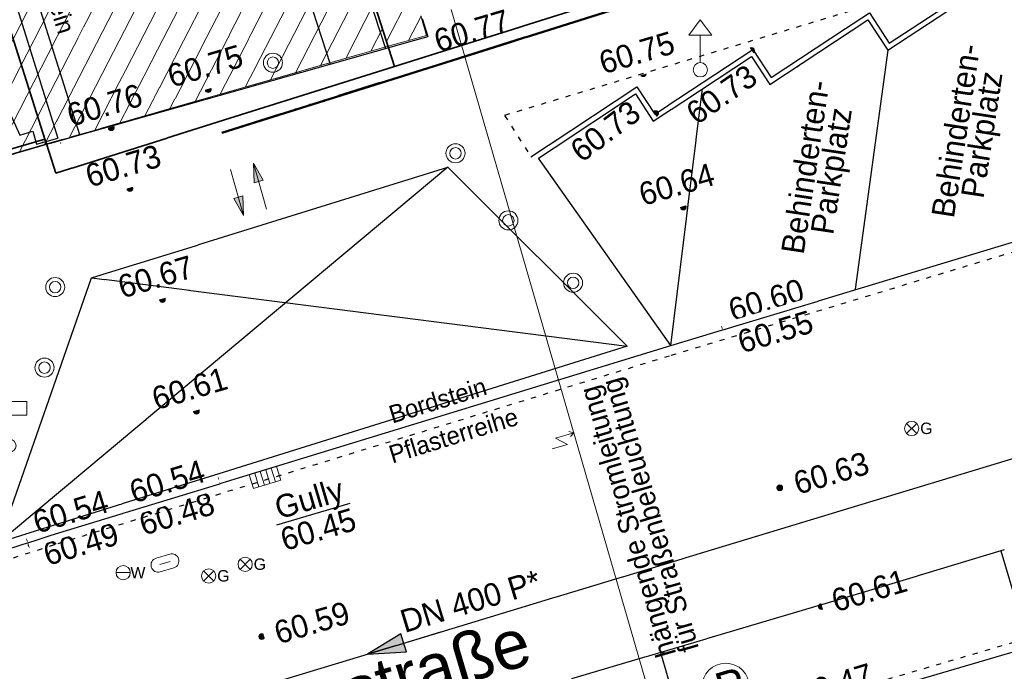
# Model space of a CAD drawing. Header units: metres. Extents: x 32365810 to 32367010, y 5620411 to 5622366.
# Tile 88 of 198: x 32366212 to 32366231, y 5622006 to 5622018. Entities that reach past the tile are written whole.
import ezdxf

# ---------------------------------------------------------------- set-up
doc = ezdxf.new("R2010")
doc.units = ezdxf.units.M
for name, pattern in [('1000.100', [0]), ('1000.104', [0.225, 0.075, -0.15]), ('1000.210', [0]), ('1000.213', [4.5, 2.25, -2.25]), ('1000.300', [0]), ('1000.325', [0]), ('1600.1047', [0]), ('1600.2013', [0, 0]), ('1600.2028', [0]), ('1600.2305', [0.75, 0.5, 0, 0, -0.25]), ('1600.2505', [0]), ('1600.2507', [0])]:
    doc.linetypes.add(name, pattern=pattern)
doc.layers.get('0').update_dxf_attribs({"color": 1, "linetype": 'CONTINUOUS'})
for name, color, linetype in [('Beschriftung Kanalbestand (AMT 66)', 7, 'CONTINUOUS'), ('Beschriftung Topographie', 7, 'CONTINUOUS'), ('EFB-_ Dachhöhen Bestandsgebäude (NHN)', 7, 'CONTINUOUS'), ('Fahrbahnmarkierung', 7, 'CONTINUOUS'), ('Flurstücke_Grenzpunkte', 11, 'CONTINUOUS'), ('Gasleitung', 7, 'CONTINUOUS'), ('Gebäude', 31, 'CONTINUOUS'), ('Höhen_ gemessen (NHN)', 7, 'CONTINUOUS'), ('Höhentexte_ gemessen (NHN)', 7, 'CONTINUOUS'), ('Lagebezeichnungen', 12, 'CONTINUOUS'), ('Leitungen Kanalbestand (AMT 66)', 7, 'CONTINUOUS'), ('Siedlungsflächen - Bauwerke u. Einrichtungen', 51, 'CONTINUOUS'), ('Stromversorgung', 7, 'CONTINUOUS'), ('Symbole Topographie', 7, 'CONTINUOUS'), ('Topgraphie_ weitere örtliche Aufnahme', 7, 'CONTINUOUS'), ('Topographie_ örtl. Aufnahme', 7, 'CONTINUOUS'), ('Wasserleitung', 7, 'CONTINUOUS'), ('weitere Entwässerungsleitungen', 7, 'CONTINUOUS')]:
    doc.layers.add(name, color=color, linetype=linetype)
doc.styles.add('Arial', font='Arial.ttf')
doc.styles.add('Beschriftung Fahrbahnmarkierung_ grau', font='Century Gothic.ttf')
doc.styles.add('Beschriftung Topographie_ blau', font='Century Gothic.ttf')
doc.styles.add('Flurstücksnummer - K 10 700', font='Arial.ttf')
doc.styles.add('Hausnummern NRW', font='Arial.ttf', dxfattribs={"width": 0.85})
doc.styles.add('Höhe NHN_ gemessen_ blau', font='Century Gothic.ttf')
doc.styles.add('Höhe NHN_ gemessen_ schwarz', font='Century Gothic.ttf')
doc.styles.add('Kanal Mischwasser_ Beschriftung allgemein_ dünn_ lila', font='Century Gothic.ttf')
doc.styles.add('Kanal_ Höhe_ NHN (Deckel_Sohle)_ lila', font='Century Gothic.ttf')
doc.styles.add('Name - Bauwerken u. Einrichtungen - F 10', font='Arial.ttf')
doc.styles.add('Stromversorgung_ Beschriftung allgemein_ dünn_ schwarz', font='Century Gothic.ttf')

# ---------------------------------------------------------------- blocks, each defined once
blk = doc.blocks.new('S1000.451')
at = {"color": 0, "lineweight": -2}
for radius in [0.5, 0.3]:
    blk.add_circle((0, 0), radius, dxfattribs=at)
blk = doc.blocks.new('S1000.319')
at = {"color": 0, "lineweight": -2}
blk.add_circle((0, 0), 0.5, dxfattribs=at)
at = {"color": 0, "lineweight": -2, "insert": (-0.19717, -0.320478), "char_height": 0.65, "attachment_point": 7, "line_spacing_factor": 0.69, "style": 'Arial'}
blk.add_mtext('P', dxfattribs=at)
blk = doc.blocks.new('S1000.332')
at = {"lineweight": -2}
h = blk.add_hatch(color=0, dxfattribs=at)
h.paths.add_polyline_path([(-0.175, -0.05), (-0.075, -0.05), (-0.125, -0.25)], flags=0)
h.paths.add_polyline_path([(0.125, 0.25), (0.175, 0.05), (0.075, 0.05)], flags=0)
at = {"color": 0, "lineweight": -2}
for p, q in [((-0.125, -0.25), (-0.125, 0.25)), ((0.125, 0.25), (0.075, 0.05)), ((0.125, -0.25), (0.125, 0.25)), ((0.175, 0.05), (0.125, 0.25)), ((0.075, 0.05), (0.175, 0.05)), ((-0.175, -0.05), (-0.075, -0.05)), ((-0.125, -0.25), (-0.175, -0.05)), ((-0.075, -0.05), (-0.125, -0.25))]:
    blk.add_line(p, q, dxfattribs=at)
blk = doc.blocks.new('S1000.521', base_point=(0, -0.375))
at = {"color": 0, "lineweight": -2}
for p, q in [((-0.335, 0.23), (-0.335, 0.5)), ((-0.335, 0.5), (0.335, 0.5)), ((0.335, 0.5), (0.335, 0.23)), ((0.335, 0.23), (-0.335, 0.23)), ((0, -0.25), (0, 0.23))]:
    blk.add_line(p, q, dxfattribs=at)
blk.add_circle((0, -0.375), 0.125, dxfattribs=at)
blk = doc.blocks.new('S1000.217')
at = {"color": 0, "lineweight": -2}
for p, q in [((-0.25, 0.25), (0.25, 0.25)), ((-0.19, 0), (0.19, 0)), ((0.25, -0.25), (-0.25, -0.25))]:
    blk.add_line(p, q, dxfattribs=at)
for centre, start, end in [((-0.25, 0), 90, 270), ((0.25, 0), 270, 90)]:
    blk.add_arc(centre, 0.25, start, end, dxfattribs=at)
blk = doc.blocks.new('S1000.549', base_point=(-0.2, 0))
at = {"color": 0, "lineweight": -2}
blk.add_line((-0.45, 0), (0.05, 0), dxfattribs=at)
blk.add_circle((-0.2, 0), 0.25, dxfattribs=at)
at = {"color": 0, "lineweight": -2, "insert": (0.05246, -0.199999), "char_height": 0.4, "attachment_point": 7, "line_spacing_factor": 0.69, "style": 'Arial'}
blk.add_mtext('W', dxfattribs=at)
blk = doc.blocks.new('S1000.550', base_point=(-0.2, 0))
at = {"color": 0, "lineweight": -2}
for p, q in [((-0.376777, 0.176777), (-0.023224, -0.176777)), ((-0.376777, -0.176777), (-0.023224, 0.176777))]:
    blk.add_line(p, q, dxfattribs=at)
blk.add_circle((-0.2, 0), 0.25, dxfattribs=at)
at = {"color": 0, "lineweight": -2, "insert": (0.09684, -0.2), "char_height": 0.4, "attachment_point": 7, "line_spacing_factor": 0.69, "style": 'Arial'}
blk.add_mtext('G', dxfattribs=at)
blk = doc.blocks.new('S1000.460', base_point=(0, -0.375))
at = {"color": 0, "lineweight": -2}
for p, q in [((-0.2, 0.23), (0, 0.5)), ((0, 0.5), (0.2, 0.23)), ((0.2, 0.23), (-0.2, 0.23)), ((0, -0.25), (0, 0.23))]:
    blk.add_line(p, q, dxfattribs=at)
blk.add_circle((0, -0.375), 0.125, dxfattribs=at)
blk = doc.blocks.new('S1000.507', base_point=(0, -0.25))
at = {"color": 0, "lineweight": -2}
for p, q in [((-0.5, 0.25), (-0.3, 0.25)), ((-0.5, -0.25), (-0.5, 0.25)), ((-0.3, 0.25), (-0.1, 0.25)), ((-0.3, 0.25), (-0.3, -0.25)), ((-0.1, 0.25), (0.1, 0.25)), ((-0.1, 0.25), (-0.1, -0.25)), ((0.1, 0.25), (0.3, 0.25)), ((0.1, 0.25), (0.1, -0.25)), ((0.3, 0.25), (0.5, 0.25)), ((0.3, 0.25), (0.3, -0.25)), ((0.5, 0.25), (0.5, -0.25)), ((-0.3, -0.25), (-0.5, -0.25)), ((-0.1, -0.25), (-0.3, -0.25)), ((0.1, -0.25), (-0.1, -0.25)), ((0.3, -0.25), (0.1, -0.25)), ((0.5, -0.25), (0.3, -0.25))]:
    blk.add_line(p, q, dxfattribs=at)
blk = doc.blocks.new('S1000.15')
at = {"color": 0, "lineweight": -2}
for p, q in [((-0.5, 0.05), (-0.485, 0.1)), ((0.495, 0.05), (-0.5, 0.05)), ((-0.5, -0.05), (-0.5, 0)), ((-0.5, 0), (0.5, 0)), ((-0.485, 0.1), (0.49, 0.1)), ((-0.475, 0.15), (-0.455, 0.2)), ((0.475, 0.15), (-0.475, 0.15)), ((-0.455, 0.2), (0.455, 0.2)), ((-0.43, 0.25), (-0.4, 0.3)), ((0.43, 0.25), (-0.43, 0.25)), ((-0.4, 0.3), (0.395, 0.3)), ((-0.355, 0.35), (-0.295, 0.4)), ((0.36, 0.35), (-0.355, 0.35)), ((-0.295, 0.4), (0.3, 0.4)), ((0.22, 0.45), (-0.215, 0.45)), ((0.3, 0.4), (0.22, 0.45)), ((0.395, 0.3), (0.36, 0.35)), ((0.455, 0.2), (0.43, 0.25)), ((0.49, 0.1), (0.475, 0.15)), ((0.5, 0), (0.495, 0.05)), ((0.495, -0.05), (-0.5, -0.05)), ((-0.475, -0.15), (-0.49, -0.1)), ((-0.49, -0.1), (0.485, -0.1)), ((0.475, -0.15), (-0.475, -0.15)), ((-0.43, -0.25), (-0.455, -0.2)), ((-0.455, -0.2), (0.46, -0.2)), ((0.425, -0.25), (-0.43, -0.25)), ((-0.355, -0.35), (-0.4, -0.3)), ((-0.4, -0.3), (0.395, -0.3)), ((0.345, -0.35), (-0.355, -0.35)), ((-0.205, -0.45), (-0.29, -0.4)), ((-0.29, -0.4), (0.285, -0.4)), ((0.2, -0.45), (-0.205, -0.45)), ((0.285, -0.4), (0.345, -0.35)), ((0.395, -0.3), (0.425, -0.25)), ((0.46, -0.2), (0.475, -0.15)), ((0.485, -0.1), (0.495, -0.05))]:
    blk.add_line(p, q, dxfattribs=at)
blk.add_circle((0, 0), 0.5, dxfattribs=at)
blk = doc.blocks.new('O76')
at = {"layer": 'Gebäude', "color": 7, "linetype": '1600.2507', "lineweight": 18}
for p, q in [((32366216.51, 5622026.016), (32366209.861, 5622023.902)), ((32366219.119, 5622017.885), (32366216.51, 5622026.016)), ((32366209.861, 5622023.902), (32366212.361, 5622016.056)), ((32366212.391, 5622015.961), (32366219.119, 5622017.885)), ((32366212.361, 5622016.056), (32366212.391, 5622015.961))]:
    blk.add_line(p, q, dxfattribs=at)
blk = doc.blocks.new('Flurgrenze_ Begleitsignatur')
at = {"color": 0, "lineweight": -2}
for p, q in [((-0.29, 0), (-0.12, 0)), ((0.12, 0), (0.29, 0))]:
    blk.add_line(p, q, dxfattribs=at)
for p in [(-0.06, 0), (0, 0), (0.06, 0)]:
    blk.add_point(p, dxfattribs=at)
blk = doc.blocks.new('O311')
at = {"layer": 'Flurstücke_Grenzpunkte', "color": 251, "linetype": '1600.2013', "lineweight": 50, "true_color": 0x566563}
blk.add_line((32366215.842618, 5622016.178401), (32366219.314618, 5622017.272401), dxfattribs=at)
at = {"layer": 'Flurstücke_Grenzpunkte', "color": 251, "lineweight": 50, "true_color": 0x566563, "xscale": 5, "yscale": 5, "zscale": 5, "rotation": 17.489231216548}
blk.add_blockref('Flurgrenze_ Begleitsignatur', (32366217.578618, 5622016.725401), dxfattribs=at)
blk = doc.blocks.new('O315')
at = {"layer": 'Flurstücke_Grenzpunkte', "color": 251, "linetype": '1600.2013', "lineweight": 50, "true_color": 0x566563}
blk.add_line((32366219.31456, 5622017.272382), (32366266.57456, 5622032.149382), dxfattribs=at)
blk = doc.blocks.new('O484')
at = {"layer": 'Gebäude', "color": 7, "linetype": '1600.2305', "lineweight": 18}
for p, q in [((32366219.119, 5622017.885), (32366212.391, 5622015.961)), ((32366212.391, 5622015.961), (32366212.361, 5622016.056))]:
    blk.add_line(p, q, dxfattribs=at)
blk = doc.blocks.new('O805')
at = {"layer": 'Flurstücke_Grenzpunkte', "color": 7, "linetype": '1600.2028', "lineweight": 35}
for p, q in [((32366219.247, 5622017.487), (32366266.507, 5622032.364)), ((32366214.622, 5622031.897), (32366219.247, 5622017.487))]:
    blk.add_line(p, q, dxfattribs=at)
blk = doc.blocks.new('O814')
at = {"layer": 'Flurstücke_Grenzpunkte', "color": 7, "linetype": '1600.2028', "lineweight": 35}
for p, q in [((32366208.329, 5622035.251), (32366206.318, 5622031.785)), ((32366208.329, 5622035.251), (32366214.622, 5622031.897)), ((32366214.622, 5622031.897), (32366219.247, 5622017.487)), ((32366206.318, 5622031.785), (32366207.829, 5622030.291)), ((32366207.829, 5622030.291), (32366212.361, 5622016.056)), ((32366215.775, 5622016.393), (32366219.247, 5622017.487)), ((32366212.575, 5622015.386), (32366215.775, 5622016.393)), ((32366212.361, 5622016.056), (32366212.391, 5622015.961)), ((32366212.391, 5622015.961), (32366212.575, 5622015.386))]:
    blk.add_line(p, q, dxfattribs=at)
at = {"layer": 'Flurstücke_Grenzpunkte', "color": 7, "lineweight": 18, "insert": (32366211.209, 5622030.968), "char_height": 0.95, "attachment_point": 5, "line_spacing_factor": 0.69, "style": 'Flurstücksnummer - K 10 700', "bg_fill": 2}
blk.add_mtext('369', dxfattribs=at)
blk = doc.blocks.new('O1788')
at = {"layer": 'Flurstücke_Grenzpunkte', "color": 7, "linetype": '1600.2028', "lineweight": 35}
for p, q in [((32366204.746, 5622029.022), (32366206.318, 5622031.785)), ((32366206.318, 5622031.785), (32366207.829, 5622030.291)), ((32366207.829, 5622030.291), (32366212.361, 5622016.056)), ((32366204.588, 5622028.836), (32366204.746, 5622029.022)), ((32366201.512, 5622025.215), (32366204.588, 5622028.836)), ((32366200.598, 5622024.139), (32366201.512, 5622025.215)), ((32366203.187, 5622021.654), (32366200.598, 5622024.139)), ((32366205.442, 5622014.053), (32366203.187, 5622021.654)), ((32366205.442, 5622014.053), (32366212.361, 5622016.056))]:
    blk.add_line(p, q, dxfattribs=at)
at = {"layer": 'Flurstücke_Grenzpunkte', "color": 7, "lineweight": 18, "insert": (32366205.671245, 5622025.461713), "char_height": 0.95, "attachment_point": 8, "rotation": 16.5124674, "line_spacing_factor": 0.69, "style": 'Flurstücksnummer - K 10 700', "bg_fill": 2}
blk.add_mtext('342', dxfattribs=at)
blk = doc.blocks.new('O1900')
at = {"layer": 'Flurstücke_Grenzpunkte', "color": 7, "linetype": '1600.2028', "lineweight": 35}
for p, q in [((32366219.247, 5622017.487), (32366266.507, 5622032.364)), ((32366215.775, 5622016.393), (32366219.247, 5622017.487)), ((32366212.575, 5622015.386), (32366215.775, 5622016.393)), ((32366205.442, 5622014.053), (32366212.361, 5622016.056)), ((32366212.361, 5622016.056), (32366212.391, 5622015.961)), ((32366212.391, 5622015.961), (32366212.575, 5622015.386))]:
    blk.add_line(p, q, dxfattribs=at)
blk = doc.blocks.new('O2458')
at = {"layer": 'Gebäude', "color": 7, "linetype": '1600.2505', "lineweight": 18}
for p, q in [((32366216.51, 5622026.016), (32366209.861, 5622023.902)), ((32366219.119, 5622017.885), (32366216.51, 5622026.016)), ((32366209.861, 5622023.902), (32366203.329, 5622021.702)), ((32366203.329, 5622021.702), (32366203.187, 5622021.654)), ((32366205.442, 5622014.053), (32366203.187, 5622021.654)), ((32366212.391, 5622015.961), (32366219.119, 5622017.885)), ((32366205.475, 5622013.973), (32366212.391, 5622015.961)), ((32366205.442, 5622014.053), (32366205.475, 5622013.973))]:
    blk.add_line(p, q, dxfattribs=at)
at = {"layer": 'Lagebezeichnungen', "color": 7, "lineweight": 18, "insert": (32366207.98833, 5622015.240488), "char_height": 0.7, "attachment_point": 8, "rotation": 15.9689828, "line_spacing_factor": 0.69, "style": 'Hausnummern NRW', "bg_fill": 2}
blk.add_mtext('3', dxfattribs=at)
blk = doc.blocks.new('O2790')
at = {"layer": 'Gebäude', "color": 7, "linetype": '1600.2505', "lineweight": 18}
for p, q in [((32366219.119, 5622017.885), (32366216.51, 5622026.016)), ((32366219.875, 5622018.099), (32366219.767, 5622018.486)), ((32366219.119, 5622017.885), (32366219.875, 5622018.099))]:
    blk.add_line(p, q, dxfattribs=at)
blk = doc.blocks.new('O3097')
at = {"layer": 'Beschriftung Kanalbestand (AMT 66)', "color": 200, "lineweight": 25, "true_color": 0xd600ff, "insert": (32366220.742621, 5622006.953768), "char_height": 0.45, "attachment_point": 5, "rotation": 16.8408936, "line_spacing_factor": 0.69, "style": 'Kanal Mischwasser_ Beschriftung allgemein_ dünn_ lila', "bg_fill": 2}
blk.add_mtext('DN 400 P*', dxfattribs=at)
blk = doc.blocks.new('*X1171')
at = {"color": 253, "linetype": '1600.1047', "lineweight": 18, "true_color": 0xb2b2b2}
for p, q in [((32366210.867122, 5622015.522962), (32366216.213683, 5622025.921788)), ((32366211.361911, 5622015.665189), (32366216.57678, 5622025.80788)), ((32366210.372334, 5622015.380736), (32366215.709621, 5622025.761525)), ((32366209.382757, 5622015.096282), (32366214.701498, 5622025.441)), ((32366209.877546, 5622015.238509), (32366215.205559, 5622025.601263)), ((32366208.887969, 5622014.954056), (32366214.197436, 5622025.280738)), ((32366211.856699, 5622015.807416), (32366216.73881, 5622025.302908)), ((32366208.39318, 5622014.811829), (32366213.693375, 5622025.120475)), ((32366207.898392, 5622014.669603), (32366213.189313, 5622024.960212)), ((32366207.403603, 5622014.527376), (32366212.685251, 5622024.79995)), ((32366212.351488, 5622015.949642), (32366216.900841, 5622024.797936)), ((32366206.414027, 5622014.242923), (32366211.677128, 5622024.479424)), ((32366206.908815, 5622014.385149), (32366212.18119, 5622024.639687)), ((32366205.919238, 5622014.100696), (32366211.173066, 5622024.319162)), ((32366212.84587, 5622016.091079), (32366217.062872, 5622024.292963)), ((32366205.455823, 5622014.019489), (32366210.669005, 5622024.158899)), ((32366205.29908, 5622014.534746), (32366210.164943, 5622023.998636)), ((32366205.144798, 5622015.054789), (32366209.658534, 5622023.833809)), ((32366213.340217, 5622016.232447), (32366217.224903, 5622023.787991)), ((32366204.836234, 5622016.094876), (32366208.638587, 5622023.490287)), ((32366204.990516, 5622015.574832), (32366209.148561, 5622023.662048)), ((32366204.681952, 5622016.614919), (32366208.128614, 5622023.318526)), ((32366204.52767, 5622017.134962), (32366207.618641, 5622023.146766)), ((32366213.834564, 5622016.373815), (32366217.386934, 5622023.283019)), ((32366204.373388, 5622017.655006), (32366207.108667, 5622022.975005)), ((32366204.219106, 5622018.175049), (32366206.598694, 5622022.803244)), ((32366214.328911, 5622016.515183), (32366217.548965, 5622022.778046)), ((32366204.064823, 5622018.695093), (32366206.08872, 5622022.631483)), ((32366203.910541, 5622019.215136), (32366205.578747, 5622022.459722)), ((32366203.756259, 5622019.735179), (32366205.068773, 5622022.287962)), ((32366214.823258, 5622016.65655), (32366217.710995, 5622022.273074)), ((32366203.447695, 5622020.775266), (32366204.048827, 5622021.94444)), ((32366203.601977, 5622020.255223), (32366204.5588, 5622022.116201)), ((32366203.293413, 5622021.295309), (32366203.538853, 5622021.772679)), ((32366215.317605, 5622016.797918), (32366217.873026, 5622021.768102)), ((32366215.811952, 5622016.939286), (32366218.035057, 5622021.263129)), ((32366216.306298, 5622017.080654), (32366218.197088, 5622020.758157)), ((32366216.800645, 5622017.222022), (32366218.359119, 5622020.253185)), ((32366217.294992, 5622017.36339), (32366218.52115, 5622019.748212)), ((32366217.789339, 5622017.504758), (32366218.68318, 5622019.24324)), ((32366218.283686, 5622017.646126), (32366218.845211, 5622018.738268)), ((32366218.778033, 5622017.787494), (32366219.007242, 5622018.233296))]:
    blk.add_line(p, q, dxfattribs=at)
blk = doc.blocks.new('*X1270')
at = {"color": 253, "linetype": '1600.1047', "lineweight": 18, "true_color": 0xb2b2b2}
for p, q in [((32366219.088068, 5622017.9814), (32366228.59038, 5622036.314542)), ((32366219.519197, 5622017.998283), (32366219.768746, 5622018.479745))]:
    blk.add_line(p, q, dxfattribs=at)
blk = doc.blocks.new('S1000.370')
at = {"lineweight": -2}
blk.add_hatch(color=0, dxfattribs=at).paths.add_polyline_path([(0.065, 0), (-0.06, 0), (0, 0.25)], flags=0)
at = {"color": 0, "lineweight": -2}
for p, q in [((0, 0.25), (-0.06, 0)), ((0, -0.25), (0, 0.25)), ((0.065, 0), (0, 0.25)), ((-0.06, 0), (0.065, 0))]:
    blk.add_line(p, q, dxfattribs=at)
blk = doc.blocks.new('S1000.399', base_point=(0.175, -0.5))
at = {"color": 0, "lineweight": -2}
for p, q in [((-0.2, -0.125), (-0.2, 0.5)), ((0.175, 0.25), (-0.2, -0.125)), ((0.175, 0.25), (0.175, -0.5)), ((0.075, -0.325), (0.175, -0.5)), ((0.175, -0.5), (0.275, -0.325))]:
    blk.add_line(p, q, dxfattribs=at)

msp = doc.modelspace()

# ---------------------------------------------------------------- linework, layer by layer
at = {"layer": 'EFB-_ Dachhöhen Bestandsgebäude (NHN)', "color": 7, "true_color": 0xffffff}
msp.add_point((32366219.867473, 5622018.115569, 73.373), dxfattribs=at)
at = {"layer": 'Topgraphie_ weitere örtliche Aufnahme', "color": 7, "true_color": 0xffffff}
msp.add_point((32366212.309896, 5622015.987853, 60.755), dxfattribs=at)
at = {"layer": 'Topographie_ örtl. Aufnahme', "color": 7, "lineweight": 18}
msp.add_point((32366212.669, 5622015.98, 60.766), dxfattribs=at)

# ---------------------------------------------------------------- block references
at = {"layer": 'Gasleitung', "color": 7, "lineweight": 18, "xscale": 0.5625, "yscale": 0.5625, "zscale": 0.5625}
for p in [(32366229.432404, 5622010.35721, 60.62), (32366216.303484, 5622007.683145, 60.534), (32366215.585749, 5622007.453122, 60.539)]:
    msp.add_blockref('S1000.550', p, dxfattribs=at)
at = {"layer": 'Höhen_ gemessen (NHN)', "color": 7, "lineweight": 18, "xscale": 0.1125, "yscale": 0.1125, "zscale": 0.1125}
for p in [(32366219.855606, 5622018.04501, 60.768), (32366226.277241, 5622017.802186, 60.729), (32366224.145, 5622017.342, 60.746), (32366215.57601, 5622017.029991, 60.752), (32366224.386659, 5622016.559748, 60.734), (32366213.667, 5622016.28, 60.756), (32366214.033, 5622015.082, 60.733), (32366224.934, 5622014.718, 60.637), (32366214.674, 5622012.897, 60.674), (32366225.75, 5622012.359, 60.595), (32366225.803, 5622012.28, 60.549), (32366215.343, 5622010.698, 60.607), (32366215.723, 5622009.356, 60.535), (32366215.746, 5622009.262, 60.475), (32366226.834, 5622009.189, 60.634), (32366212.059, 5622008.175, 60.54), (32366212.086, 5622008.068, 60.488), (32366227.653, 5622006.85, 60.609), (32366216.632, 5622006.259, 60.587)]:
    msp.add_blockref('S1000.15', p, dxfattribs=at)
at = {"layer": 'Symbole Topographie', "color": 7, "lineweight": 18}
for name, p, xscale, yscale, zscale in [('S1000.460', (32366225.268406, 5622017.421132, 60.741), 1.125, 1.125, 1.125), ('S1000.451', (32366216.851117, 5622017.560599, 60.76), 0.375, 0.375, 0.375), ('S1000.451', (32366220.446983, 5622015.77673, 60.72), 0.375, 0.375, 0.375), ('S1000.451', (32366221.488023, 5622014.455754, 60.687), 0.375, 0.375, 0.375), ('S1000.451', (32366222.762949, 5622013.227345, 60.637), 0.375, 0.375, 0.375), ('S1000.451', (32366212.562662, 5622013.141976, 60.676), 0.375, 0.375, 0.375), ('S1000.451', (32366212.351227, 5622011.555644, 60.637), 0.375, 0.375, 0.375)]:
    msp.add_blockref(name, p, dxfattribs=dict(at, xscale=xscale, yscale=yscale, zscale=zscale))
for name, p, xscale, yscale, zscale, rotation in [('S1000.332', (32366216.369324, 5622015.0674), 1.875, 1.875, 1.875, 15.59924364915), ('S1000.217', (32366214.724639, 5622007.709191, 60.512), 0.5625, 0.5625, 0.5625, 16.994495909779), ('S1000.319', (32366225.769428, 5622005.265817), 0.9375, 0.9375, 0.9375, 16.588799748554)]:
    msp.add_blockref(name, p, dxfattribs=dict(at, xscale=xscale, yscale=yscale, zscale=zscale, rotation=rotation))
msp.add_blockref('S1000.521', (32366211.667437, 5622010.016496, 60.599), dxfattribs=at)
at = {"layer": 'Wasserleitung', "color": 7, "lineweight": 18, "xscale": 0.5625, "yscale": 0.5625, "zscale": 0.5625}
msp.add_blockref('S1000.549', (32366213.901436, 5622007.518468, 60.512), dxfattribs=at)
at = {"layer": 'weitere Entwässerungsleitungen', "color": 7, "lineweight": 18, "xscale": 0.5625, "yscale": 0.5625, "zscale": 0.5625, "rotation": 196.994502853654}
msp.add_blockref('S1000.507', (32366216.654595, 5622009.524462, 60.452), dxfattribs=at)

# ---------------------------------------------------------------- texts
at = {"layer": 'Beschriftung Topographie', "color": 142, "lineweight": 25, "true_color": 0x0087cd, "char_height": 0.35, "attachment_point": 5, "line_spacing_factor": 0.69, "style": 'Beschriftung Topographie_ blau', "bg_fill": 2}
for s, insert, rotation in [('Bordstein', (32366212.494371, 5622019.093799), 287.5083091), ('Pflasterreihe', (32366220.407769, 5622010.218113), 17.0685027)]:
    msp.add_mtext(s, dxfattribs=dict(at, insert=insert, rotation=rotation))
at = {"layer": 'Fahrbahnmarkierung', "color": 253, "lineweight": 25, "true_color": 0x999999, "char_height": 0.45, "attachment_point": 8, "line_spacing_factor": 0.69, "style": 'Beschriftung Fahrbahnmarkierung_ grau', "bg_fill": 2}
for insert, rotation in [((32366231.168864, 5622016.088948), 81.2901373), ((32366228.205046, 5622015.376436), 81.4423795)]:
    msp.add_mtext('Behinderten-\\PParkplatz', dxfattribs=dict(at, insert=insert, rotation=rotation))
at = {"layer": 'Höhentexte_ gemessen (NHN)', "color": 142, "lineweight": 25, "true_color": 0x0087cd, "char_height": 0.45, "line_spacing_factor": 0.69, "style": 'Höhe NHN_ gemessen_ blau', "bg_fill": 2}
for s, insert, attachment_point, rotation in [('60.77', (32366219.981249, 5622018.193344), 1, 16.4469847), ('60.75', (32366215.581309, 5622017.275796), 8, 16.5118142)]:
    msp.add_mtext(s, dxfattribs=dict(at, insert=insert, attachment_point=attachment_point, rotation=rotation))
at = {"layer": 'Höhentexte_ gemessen (NHN)', "color": 7, "lineweight": 25, "char_height": 0.45, "line_spacing_factor": 0.69, "style": 'Höhe NHN_ gemessen_ schwarz', "bg_fill": 2}
for s, insert, attachment_point, rotation in [('60.76', (32366213.599852, 5622016.506507, 60.756), 8, 16.5124674), ('60.73', (32366223.53621, 5622016.026765, 60.71), 8, 36.94892), ('60.73', (32366213.965852, 5622015.308507, 60.733), 8, 16.5124674), ('60.67', (32366214.606852, 5622013.123507, 60.674), 8, 16.5124674), ('60.60', (32366225.910309, 5622012.454811, 60.571), 7, 16.5124674), ('60.61', (32366215.275852, 5622010.924507, 60.607), 8, 16.5124674), ('60.63', (32366227.913019, 5622009.258554, 60.61), 8, 16.5124674), ('60.61', (32366228.66126, 5622006.944263, 60.585), 8, 16.5124674), ('60.47', (32366227.987877, 5622005.094288, 60.45), 8, 16.5124674)]:
    msp.add_mtext(s, dxfattribs=dict(at, insert=insert, attachment_point=attachment_point, rotation=rotation))

# ---------------------------------------------------------------- next in the draw order: block references
at = {"layer": 'Flurstücke_Grenzpunkte', "color": 7, "true_color": 0xffffff}
msp.add_blockref('O311', (0, 0), dxfattribs=at)
at = {"layer": 'Gebäude', "color": 7, "true_color": 0xffffff}
for name in ['O76', 'O484']:
    msp.add_blockref(name, (0, 0), dxfattribs=at)

# ---------------------------------------------------------------- next in the draw order: texts
at = {"layer": 'Beschriftung Topographie', "color": 142, "lineweight": 25, "true_color": 0x0087cd, "insert": (32366220.097061, 5622010.908829), "char_height": 0.35, "attachment_point": 5, "rotation": 17.0685027, "line_spacing_factor": 0.69, "style": 'Beschriftung Topographie_ blau', "bg_fill": 2}
msp.add_mtext('Bordstein', dxfattribs=at)
at = {"layer": 'Höhentexte_ gemessen (NHN)', "color": 7, "lineweight": 25, "char_height": 0.45, "line_spacing_factor": 0.69, "style": 'Höhe NHN_ gemessen_ schwarz', "bg_fill": 2}
for s, insert, attachment_point, rotation in [('60.75', (32366224.082545, 5622017.538477, 60.722), 8, 16.5124674), ('60.64', (32366224.866852, 5622014.944507, 60.637), 8, 16.5124674), ('60.55', (32366225.959794, 5622012.266287, 60.525), 1, 16.5124674), ('60.49', (32366213.136907, 5622007.863089, 60.464), 8, 17.0685027)]:
    msp.add_mtext(s, dxfattribs=dict(at, insert=insert, attachment_point=attachment_point, rotation=rotation))
at = {"layer": 'Höhentexte_ gemessen (NHN)', "color": 142, "lineweight": 25, "true_color": 0x0087cd, "insert": (32366226.17674, 5622017.55099, 60.705), "char_height": 0.45, "attachment_point": 3, "rotation": 34.7756143, "line_spacing_factor": 0.69, "style": 'Höhe NHN_ gemessen_ blau', "bg_fill": 2}
msp.add_mtext('60.73', dxfattribs=at)
at = {"layer": 'Lagebezeichnungen', "color": 7, "lineweight": 18, "insert": (32366211.049396, 5622002.488016), "char_height": 0.95, "attachment_point": 7, "rotation": 16.4704074, "line_spacing_factor": 0.69, "style": 'Name - Bauwerken u. Einrichtungen - F 10', "bg_fill": 2}
msp.add_mtext('Franziskanerstraße', dxfattribs=at)
at = {"layer": 'Stromversorgung', "color": 7, "lineweight": 25, "insert": (32366224.113614, 5622008.604177), "char_height": 0.4, "attachment_point": 5, "rotation": 106.159662, "line_spacing_factor": 0.69, "style": 'Stromversorgung_ Beschriftung allgemein_ dünn_ schwarz', "bg_fill": 2}
msp.add_mtext('hängende Stromleitung\\Pfür Straßenbeleuchtung', dxfattribs=at)
at = {"layer": 'weitere Entwässerungsleitungen', "color": 200, "lineweight": 25, "true_color": 0xd600ff, "insert": (32366217.651567, 5622008.674246, 60.428), "char_height": 0.45, "attachment_point": 5, "rotation": 16.5124674, "line_spacing_factor": 0.69, "style": 'Kanal_ Höhe_ NHN (Deckel_Sohle)_ lila', "bg_fill": 2}
msp.add_mtext('\\SGully/60.45;', dxfattribs=at)

# ---------------------------------------------------------------- next in the draw order: block references
at = {"layer": 'Flurstücke_Grenzpunkte', "color": 7, "true_color": 0xffffff}
msp.add_blockref('O315', (0, 0), dxfattribs=at)

# ---------------------------------------------------------------- next in the draw order: texts
at = {"layer": 'Höhentexte_ gemessen (NHN)', "color": 7, "lineweight": 25, "char_height": 0.45, "attachment_point": 8, "line_spacing_factor": 0.69, "style": 'Höhe NHN_ gemessen_ schwarz', "bg_fill": 2}
for s, insert, rotation in [('60.54', (32366212.931749, 5622008.497902, 60.516), 17.0685027), ('60.48', (32366215.023983, 5622008.459792, 60.451), 17.0685027), ('60.59', (32366217.683574, 5622006.313203, 60.563), 16.5124674)]:
    msp.add_mtext(s, dxfattribs=dict(at, insert=insert, rotation=rotation))

# ---------------------------------------------------------------- next in the draw order: block references
at = {"layer": 'Flurstücke_Grenzpunkte', "color": 7, "true_color": 0xffffff}
msp.add_blockref('O805', (0, 0), dxfattribs=at)

# ---------------------------------------------------------------- next in the draw order: texts
at = {"layer": 'Höhentexte_ gemessen (NHN)', "color": 7, "lineweight": 25, "insert": (32366214.835347, 5622009.096109, 60.511), "char_height": 0.45, "attachment_point": 8, "rotation": 17.0685027, "line_spacing_factor": 0.69, "style": 'Höhe NHN_ gemessen_ schwarz', "bg_fill": 2}
msp.add_mtext('60.54', dxfattribs=at)

# ---------------------------------------------------------------- next in the draw order: block references
at = {"layer": 'Flurstücke_Grenzpunkte', "color": 7, "true_color": 0xffffff}
msp.add_blockref('O814', (0, 0), dxfattribs=at)

# ---------------------------------------------------------------- next in the draw order: block references
msp.add_blockref('O1788', (0, 0), dxfattribs=at)

# ---------------------------------------------------------------- next in the draw order: block references
msp.add_blockref('O1900', (0, 0), dxfattribs=at)

# ---------------------------------------------------------------- next in the draw order: block references
at = {"layer": 'Gebäude', "color": 7, "true_color": 0xffffff}
msp.add_blockref('O2458', (0, 0), dxfattribs=at)

# ---------------------------------------------------------------- next in the draw order: block references
msp.add_blockref('O2790', (0, 0), dxfattribs=at)

# ---------------------------------------------------------------- next in the draw order: linework, layer by layer
at = {"layer": 'Fahrbahnmarkierung', "color": 253, "linetype": '1000.210', "lineweight": 25, "true_color": 0x999999}
for p, q in [((32366211.452917, 5622008.11508, 60.584), (32366213.277828, 5622013.326283, 60.674)), ((32366224.482276, 5622005.94614, 60.585629), (32366225.033029, 5622004.087919, 60.467511))]:
    msp.add_line(p, q, dxfattribs=at)
at = {"layer": 'Topgraphie_ weitere örtliche Aufnahme', "color": 142, "linetype": '1000.104', "lineweight": 25, "true_color": 0x0087cd}
for p, q in [((32366212.541087, 5622008.064272), (32366211.110839, 5622007.602192)), ((32366218.401709, 5622002.336506), (32366231.867006, 5622006.273593))]:
    msp.add_line(p, q, dxfattribs=at)
at = {"layer": 'Topographie_ örtl. Aufnahme', "color": 142, "linetype": '1000.100', "lineweight": 25, "true_color": 0x0087cd}
for p, q in [((32366214.561707, 5622031.81157, 60.567), (32366219.067368, 5622017.8393, 60.783)), ((32366213.913875, 5622030.122878, 60.542), (32366217.976335, 5622017.530822, 60.77)), ((32366213.049187, 5622016.137726, 60.7), (32366210.515566, 5622024.169294, 60.642)), ((32366210.148711, 5622023.956049, 60.763), (32366212.613226, 5622016.075014, 60.821)), ((32366217.976335, 5622017.530822, 60.77), (32366219.067368, 5622017.8393, 60.783)), ((32366219.067368, 5622017.8393, 60.783), (32366219.087461, 5622017.844981, 60.781)), ((32366213.049187, 5622016.137726, 60.7), (32366217.976335, 5622017.530822, 60.77)), ((32366211.456, 5622017.028, 60.823), (32366211.865422, 5622016.135209, 60.809)), ((32366211.865422, 5622016.135209, 60.809), (32366212.12326, 5622016.209297, 60.813)), ((32366212.12326, 5622016.209297, 60.813), (32366212.196273, 5622015.955204, 60.804)), ((32366212.479, 5622015.976, 60.66), (32366213.049187, 5622016.137726, 60.7)), ((32366212.479, 5622015.976, 60.66), (32366208.888, 5622014.935, 60.737)), ((32366212.196273, 5622015.955204, 60.804), (32366212.613226, 5622016.075014, 60.821)), ((32366211.051, 5622007.793, 60.494), (32366212.481, 5622008.255, 60.468)), ((32366218.453, 5622002.164, 60.436), (32366231.918, 5622006.101, 60.465))]:
    msp.add_line(p, q, dxfattribs=at)

# ---------------------------------------------------------------- next in the draw order: block references
at = {"layer": 'Gebäude', "color": 7, "true_color": 0xffffff}
msp.add_blockref('O3097', (0, 0), dxfattribs=at)
at = {"layer": 'Siedlungsflächen - Bauwerke u. Einrichtungen', "color": 7, "true_color": 0xffffff}
msp.add_blockref('*X1171', (0, 0), dxfattribs=at)

# ---------------------------------------------------------------- next in the draw order: linework, layer by layer
at = {"layer": 'Fahrbahnmarkierung', "color": 253, "linetype": '1000.210', "lineweight": 25, "true_color": 0x999999}
for p, q in [((32366228.962271, 5622017.80674, 60.671), (32366228.316453, 5622013.098571, 60.608)), ((32366224.688, 5622011.99, 60.58), (32366225.309322, 5622017.046459, 60.67)), ((32366220.297281, 5622015.505652, 60.724), (32366211.452917, 5622008.11508, 60.584)), ((32366213.277828, 5622013.326283, 60.674), (32366220.297281, 5622015.505652, 60.724)), ((32366220.297281, 5622015.505652, 60.724), (32366223.825677, 5622011.979904, 60.594)), ((32366213.277828, 5622013.326283, 60.674), (32366223.825677, 5622011.979904, 60.594)), ((32366223.825677, 5622011.979904, 60.594), (32366211.452917, 5622008.11508, 60.584)), ((32366231.188097, 5622007.949318, 60.59), (32366228.518426, 5622007.139436, 60.594)), ((32366231.188097, 5622007.949318, 60.59), (32366231.749194, 5622006.051643, 60.46)), ((32366228.518426, 5622007.139436, 60.594), (32366222.732405, 5622005.428786, 60.582))]:
    msp.add_line(p, q, dxfattribs=at)
at = {"layer": 'Fahrbahnmarkierung', "color": 253, "linetype": '1000.213', "lineweight": 25, "true_color": 0x999999}
msp.add_line((32366257.13906, 5622015.654495, 60.45), (32366231.188097, 5622007.949318, 60.59), dxfattribs=at)
at = {"layer": 'Leitungen Kanalbestand (AMT 66)', "color": 200, "linetype": '1000.300', "lineweight": 25, "true_color": 0xd600ff}
msp.add_line((32366247.671029, 5622014.677957, 60.535), (32366191.188592, 5621997.580905, 60.524), dxfattribs=at)
at = {"layer": 'Stromversorgung', "color": 7, "linetype": '1000.325', "lineweight": 18}
msp.add_line((32366225.194877, 5622001.938255, 69.224), (32366220.363992, 5622018.610074, 69.251), dxfattribs=at)
at = {"layer": 'Topgraphie_ weitere örtliche Aufnahme', "color": 142, "linetype": '1000.104', "lineweight": 25, "true_color": 0x0087cd}
for p, q in [((32366243.69072, 5622017.533548), (32366224.658256, 5622011.78471)), ((32366224.658256, 5622011.78471), (32366212.541087, 5622008.064272))]:
    msp.add_line(p, q, dxfattribs=at)
at = {"layer": 'Topographie_ örtl. Aufnahme', "color": 142, "linetype": '1000.100', "lineweight": 25, "true_color": 0x0087cd}
for p, q in [((32366228.990916, 5622017.945201, 60.722), (32366230.927523, 5622019.217886, 60.732)), ((32366228.962271, 5622017.80674, 60.645), (32366230.898879, 5622019.079425, 60.662)), ((32366228.129914, 5622018.233436, 60.729), (32366228.598936, 5622018.541665, 60.732844)), ((32366228.598936, 5622018.541665, 60.732844), (32366228.769694, 5622018.281827, 60.724)), ((32366219.789544, 5622018.429426, 60.77), (32366219.901, 5622018.075, 60.763)), ((32366226.637131, 5622017.132784, 60.647), (32366228.570292, 5622018.403203, 60.661)), ((32366228.570292, 5622018.403203, 60.661), (32366228.962271, 5622017.80674, 60.645)), ((32366228.769694, 5622018.281827, 60.724), (32366228.990916, 5622017.945201, 60.722)), ((32366219.087461, 5622017.844981, 60.781), (32366219.901, 5622018.075, 60.763)), ((32366226.665775, 5622017.271245, 60.717), (32366228.129914, 5622018.233436, 60.729)), ((32366224.342381, 5622016.411012, 60.641), (32366226.276263, 5622017.681906, 60.654)), ((32366224.371026, 5622016.549474, 60.719), (32366226.304907, 5622017.820367, 60.732)), ((32366224.688, 5622011.99, 60.515), (32366243.633, 5622017.725, 60.485)), ((32366226.276263, 5622017.681906, 60.654), (32366226.637131, 5622017.132784, 60.647)), ((32366226.304907, 5622017.820367, 60.732), (32366226.665775, 5622017.271245, 60.717)), ((32366221.930879, 5622015.709618, 60.714), (32366224.020499, 5622017.082859, 60.722)), ((32366224.020499, 5622017.082859, 60.722), (32366224.371026, 5622016.549474, 60.719)), ((32366222.080222, 5622015.680244, 60.638), (32366223.991855, 5622016.944398, 60.657)), ((32366223.991855, 5622016.944398, 60.657), (32366224.342381, 5622016.411012, 60.641)), ((32366224.608, 5622012.102, 60.569), (32366222.080222, 5622015.680244, 60.638)), ((32366224.688, 5622011.99, 60.515), (32366224.608, 5622012.102, 60.569)), ((32366212.481, 5622008.255, 60.468), (32366224.688, 5622011.99, 60.515))]:
    msp.add_line(p, q, dxfattribs=at)
at = {"layer": 'Topographie_ örtl. Aufnahme', "color": 142, "linetype": '1000.104', "lineweight": 25, "true_color": 0x0087cd}
for p, q in [((32366229.409, 5622018.935, 60.735), (32366221.415, 5622016.522, 60.729)), ((32366221.415, 5622016.522, 60.729), (32366221.930879, 5622015.709618, 60.714))]:
    msp.add_line(p, q, dxfattribs=at)

# ---------------------------------------------------------------- next in the draw order: block references
at = {"layer": 'Leitungen Kanalbestand (AMT 66)', "color": 200, "lineweight": 25, "true_color": 0xd600ff, "xscale": 3.0025, "yscale": 3.0025, "zscale": 3.0025, "rotation": 106.840684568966}
msp.add_blockref('S1000.370', (32366219.429811, 5622006.129431, 60.5295), dxfattribs=at)
at = {"layer": 'Siedlungsflächen - Bauwerke u. Einrichtungen', "color": 7, "true_color": 0xffffff}
msp.add_blockref('*X1270', (0, 0), dxfattribs=at)
at = {"layer": 'Stromversorgung', "color": 7, "lineweight": 18, "xscale": 0.5, "yscale": 0.5, "zscale": 0.5, "rotation": 106.159660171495}
msp.add_blockref('S1000.399', (32366222.779435, 5622010.274164, 69.2375), dxfattribs=at)

doc.saveas('drawing.dxf')
